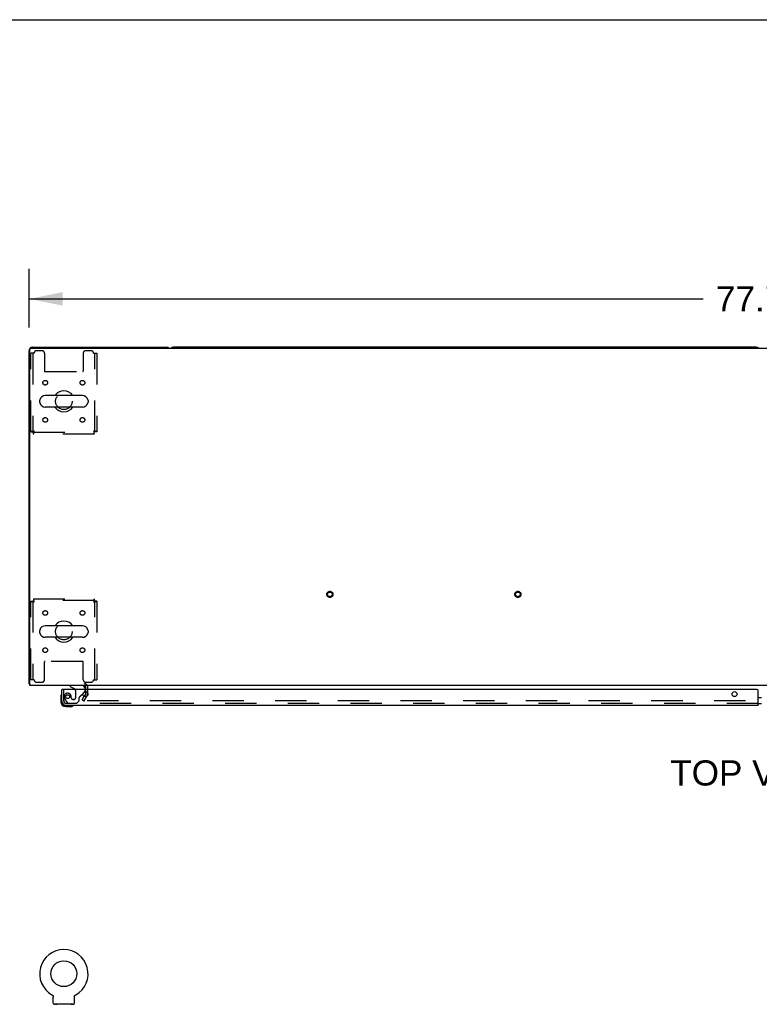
# Model space of a CAD drawing. Header units: inches. Extents: x 0 to 303, y 0 to 196.
# Tile 17 of 25: x 64 to 103, y 144 to 196. Entities that reach past the tile are written whole.
import ezdxf

# ---------------------------------------------------------------- set-up
doc = ezdxf.new("R2010")
doc.units = ezdxf.units.IN
doc.header["$LTSCALE"] = 16.67597
doc.header["$MEASUREMENT"] = 0
doc.linetypes.add('HIDDEN', pattern=[0.2, 0.1, -0.1])
doc.layers.get('0').update_dxf_attribs({"linetype": 'CONTINUOUS'})
for name, color, linetype in [('DEFAULT_2', 8, 'HIDDEN'), ('DIMENSIONS', 7, 'CONTINUOUS'), ('SLAVE_DOOR_ASSEMBLY', 7, 'CONTINUOUS')]:
    doc.layers.add(name, color=color, linetype=linetype)
doc.styles.get("Standard").update_dxf_attribs({"font": 'arial.ttf'})
doc.dimstyles.new('DIMSTYLE_1', dxfattribs={"dimtxt": 1.337645, "dimasz": 1.783526, "dimexe": 0.09, "dimexo": 0.07, "dimgap": 0.0375, "dimtad": 0, "dimtih": 1, "dimtoh": 1, "dimzin": 4, "dimdsep": 46, "dimtxsty": 'Standard', "dimblk": '_FILLED', "dimblk1": '_FILLED', "dimblk2": '_FILLED', "dimcen": 0.09, "dimadec": 3, "dimazin": 1, "dimtfac": 1, "dimtdec": 3, "dimtofl": 0, "dimtmove": 0, "dimatfit": 3, "dimldrblk": '_FILLED', "dimfxl": 0, "dimtolj": 1, "dimtzin": 4, "dimarcsym": 0})

# ---------------------------------------------------------------- blocks, each defined once
blk = doc.blocks.new('_FILLED')
at = {"color": 0, "linetype": 'ByBlock'}
blk.add_solid([(0, 0), (-1, 0.2), (-1, -0.2)], dxfattribs=at)
blk = doc.blocks.new('*D1')
at = {"layer": 'DIMENSIONS', "color": 2, "linetype": 'Continuous'}
for p, q in [((64.474, 179.819), (64.474, 182.939)), ((142.224, 179.819), (142.224, 182.939)), ((64.474, 181.334), (100.343, 181.334)), ((142.224, 181.334), (106.355, 181.334))]:
    blk.add_line(p, q, dxfattribs=at)
at = {"layer": 'DIMENSIONS', "color": 2, "linetype": 'Continuous', "xscale": 1.7835262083, "yscale": 1.7835262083, "zscale": 1.7835262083, "rotation": 180}
blk.add_blockref('_FILLED', (64.474, 181.334), dxfattribs=at)
at = {"layer": 'DIMENSIONS', "color": 2, "linetype": 'Continuous', "xscale": 1.7835262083, "yscale": 1.7835262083, "zscale": 1.7835262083}
blk.add_blockref('_FILLED', (142.224, 181.334), dxfattribs=at)
at = {"layer": 'DIMENSIONS', "color": 2, "linetype": 'Continuous', "insert": (103.349, 182.002), "char_height": 1.3376, "width": 4.6743, "attachment_point": 2, "line_spacing_factor": 0.9}
blk.add_mtext('77.75', dxfattribs=at)

msp = doc.modelspace()

# ---------------------------------------------------------------- linework, layer by layer
at = {"color": 7, "linetype": 'Continuous'}
for p, q in [((0, 196.188), (303.199, 196.188)), ((103.16, 178.759), (72.163, 178.759)), ((67.315, 176.19), (65.34, 176.19)), ((65.04, 175.928), (65.04, 175.841)), ((67.315, 175.578), (65.34, 175.578)), ((67.615, 175.928), (67.615, 175.841)), ((65.04, 163.678), (65.04, 163.591)), ((67.315, 163.94), (65.34, 163.94)), ((67.615, 163.678), (67.615, 163.591)), ((67.315, 163.328), (65.34, 163.328)), ((64.526, 160.863), (64.474, 160.863)), ((64.514, 160.831), (64.526, 160.84)), ((65.692, 144.312), (65.692, 144.312)), ((65.692, 144.312), (65.697, 144.309)), ((65.694, 144.311), (65.695, 144.31)), ((65.697, 144.309), (65.701, 144.307)), ((65.701, 144.307), (65.705, 144.304)), ((65.705, 144.304), (65.709, 144.301)), ((65.709, 144.301), (65.713, 144.298)), ((65.713, 144.298), (65.717, 144.294)), ((65.717, 144.294), (65.721, 144.291)), ((65.721, 144.291), (65.724, 144.287)), ((65.724, 144.287), (65.728, 144.284)), ((65.728, 144.284), (65.731, 144.28)), ((65.731, 144.28), (65.734, 144.276)), ((65.734, 144.276), (65.738, 144.272)), ((65.737, 144.272), (65.74, 144.268)), ((65.74, 144.268), (65.743, 144.263)), ((65.743, 144.263), (65.746, 144.259)), ((65.746, 144.259), (65.748, 144.255)), ((65.748, 144.255), (65.751, 144.25)), ((65.751, 144.25), (65.753, 144.245)), ((65.753, 144.246), (65.755, 144.241)), ((65.755, 144.241), (65.757, 144.236)), ((65.757, 144.236), (65.758, 144.231)), ((65.758, 144.231), (65.76, 144.226)), ((65.76, 144.226), (65.761, 144.222)), ((65.761, 144.222), (65.762, 144.217)), ((65.762, 144.217), (65.763, 144.212)), ((65.763, 144.212), (65.764, 144.207)), ((65.765, 143.873), (65.765, 144.187)), ((66.89, 144.191), (66.891, 144.196)), ((66.89, 144.187), (66.89, 144.191)), ((66.89, 143.873), (66.89, 144.187)), ((66.891, 144.202), (66.892, 144.207)), ((66.892, 144.212), (66.893, 144.217)), ((66.892, 144.207), (66.892, 144.212)), ((66.893, 144.217), (66.894, 144.222)), ((66.894, 144.222), (66.896, 144.226)), ((66.896, 144.226), (66.897, 144.231)), ((66.897, 144.231), (66.899, 144.236)), ((66.899, 144.236), (66.901, 144.241)), ((66.901, 144.241), (66.903, 144.246)), ((66.903, 144.245), (66.905, 144.25)), ((66.905, 144.25), (66.907, 144.255)), ((66.907, 144.255), (66.91, 144.259)), ((66.91, 144.259), (66.912, 144.263)), ((66.912, 144.263), (66.915, 144.268)), ((66.915, 144.268), (66.918, 144.272)), ((66.918, 144.272), (66.921, 144.276)), ((66.921, 144.276), (66.924, 144.28)), ((66.924, 144.28), (66.928, 144.284)), ((66.927, 144.284), (66.931, 144.287)), ((66.931, 144.287), (66.935, 144.291)), ((66.935, 144.291), (66.938, 144.294)), ((66.938, 144.294), (66.942, 144.298)), ((66.942, 144.298), (66.946, 144.301)), ((66.946, 144.301), (66.95, 144.304)), ((66.95, 144.304), (66.954, 144.307)), ((66.954, 144.307), (66.959, 144.309)), ((66.954, 144.307), (66.956, 144.308)), ((66.959, 144.309), (66.963, 144.312)), ((66.96, 144.31), (66.962, 144.311)), ((65.828, 143.804), (65.828, 143.774)), ((66.828, 143.804), (65.828, 143.804)), ((66.828, 143.804), (66.828, 143.774))]:
    msp.add_line(p, q, dxfattribs=at)
at = {"color": 3, "linetype": 'Continuous'}
for p, q in [((64.526, 160.759), (64.526, 178.647)), ((64.586, 178.707), (142.112, 178.707)), ((64.663, 178.759), (71.785, 178.759)), ((64.474, 160.863), (64.474, 178.57)), ((142.172, 160.759), (64.526, 160.759)), ((67.49, 160.339), (67.405, 160.191)), ((67.495, 160.555), (67.495, 160.674)), ((67.495, 160.355), (67.495, 160.437))]:
    msp.add_line(p, q, dxfattribs=at)
for points in [[(64.497, 160.844), (64.491, 160.847), (64.488, 160.848), (64.485, 160.85), (64.483, 160.851), (64.481, 160.853), (64.479, 160.854), (64.477, 160.856), (64.476, 160.857), (64.475, 160.859), (64.474, 160.861), (64.474, 160.862), (64.474, 160.863)], [(64.514, 160.831), (64.513, 160.833), (64.51, 160.835), (64.508, 160.837), (64.505, 160.839), (64.503, 160.841), (64.5, 160.842), (64.497, 160.844)]]:
    msp.add_lwpolyline(points, dxfattribs=at)
at = {"color": 7, "linetype": 'Continuous'}
for points in [[(65.764, 144.207), (65.764, 144.202), (65.765, 144.196), (65.765, 144.191), (65.765, 144.187)], [(66.89, 144.191), (66.891, 144.196), (66.891, 144.202)]]:
    msp.add_lwpolyline(points, dxfattribs=at)
msp.add_circle((66.328, 145.432), 0.688, dxfattribs=at)
at = {"color": 3, "linetype": 'Continuous'}
for centre, radius, start, end in [((64.663, 178.57), 0.189, 90, 180), ((64.586, 178.647), 0.06, 90, 180), ((71.785, 178.57), 0.189, 46.487, 90), ((64.663, 160.948), 0.189, 218.2806, 223.5127), ((67.41, 160.674), 0.085, 0, 90), ((67.462, 160.355), 0.033, 330, 360)]:
    msp.add_arc(centre, radius, start, end, dxfattribs=at)
at = {"color": 7, "linetype": 'Continuous'}
for centre, radius, start, end in [((72.163, 178.57), 0.189, 90, 133.4203), ((103.16, 178.57), 0.189, 46.5797, 90), ((65.34, 175.884), 0.306, 90, 164.3697), ((66.328, 175.884), 0.562, 32.9567, 147.0433), ((67.315, 175.884), 0.306, 15.6303, 90), ((65.184, 175.928), 0.144, 164.3697, 180), ((65.184, 175.841), 0.144, 180, 195.6303), ((65.34, 175.884), 0.306, 195.6303, 270), ((66.328, 175.884), 0.562, 212.956, 327.044), ((67.315, 175.884), 0.306, 270, 344.3697), ((67.471, 175.928), 0.144, 0, 15.6303), ((67.471, 175.841), 0.144, 344.3697, 360), ((66.328, 163.634), 0.562, 32.9567, 147.0433), ((65.184, 163.678), 0.144, 164.3697, 180), ((65.184, 163.591), 0.144, 180, 195.6303), ((65.34, 163.634), 0.306, 90, 164.3697), ((65.34, 163.634), 0.306, 195.6303, 270), ((67.315, 163.634), 0.306, 15.6303, 90), ((67.315, 163.634), 0.306, 270, 344.3697), ((67.471, 163.678), 0.144, 0, 15.6303), ((67.471, 163.591), 0.144, 344.3697, 360), ((66.328, 163.634), 0.562, 212.956, 327.044), ((67.462, 160.355), 0.137, 354.3672, 356.25), ((66.328, 145.432), 1.288, 299.5053, 240.4947), ((65.834, 143.873), 0.069, 180, 265), ((66.821, 143.873), 0.069, 275, 360)]:
    msp.add_arc(centre, radius, start, end, dxfattribs=at)
at = {"layer": 'DEFAULT_2', "color": 8, "linetype": 'HIDDEN'}
for p, q in [((64.578, 174.268), (64.578, 178.447)), ((64.745, 178.447), (64.578, 178.447)), ((64.682, 178.447), (64.682, 174.268)), ((65.171, 178.572), (64.87, 178.572)), ((65.296, 178.447), (65.296, 177.502)), ((67.359, 178.447), (67.359, 177.502)), ((67.786, 178.572), (67.484, 178.572)), ((67.911, 178.447), (68.078, 178.447)), ((67.974, 174.268), (67.974, 178.447)), ((68.078, 178.447), (68.078, 174.268)), ((65.326, 177.472), (67.329, 177.472)), ((64.578, 174.268), (64.682, 174.268)), ((64.745, 174.301), (64.708, 174.297)), ((64.712, 174.134), (64.712, 174.238)), ((64.712, 174.238), (67.944, 174.238)), ((67.944, 174.134), (64.712, 174.134)), ((64.745, 174.301), (64.731, 174.297)), ((67.911, 174.301), (67.915, 174.264)), ((67.911, 174.301), (67.915, 174.287)), ((67.944, 174.134), (67.944, 174.238)), ((68.078, 174.268), (67.974, 174.268)), ((64.578, 161.072), (64.578, 165.25)), ((64.578, 165.25), (64.682, 165.25)), ((64.682, 165.25), (64.682, 161.072)), ((64.712, 165.384), (64.712, 165.28)), ((64.712, 165.384), (67.944, 165.384)), ((67.944, 165.28), (64.712, 165.28)), ((64.745, 165.217), (64.74, 165.255)), ((64.745, 165.217), (64.74, 165.231)), ((67.911, 165.217), (67.925, 165.222)), ((67.911, 165.217), (67.948, 165.222)), ((67.944, 165.384), (67.944, 165.28)), ((67.974, 161.072), (67.974, 165.25)), ((68.078, 165.25), (67.974, 165.25)), ((68.078, 165.25), (68.078, 161.072)), ((65.296, 161.072), (65.296, 162.017)), ((67.329, 162.047), (65.326, 162.047)), ((67.359, 161.072), (67.359, 162.017)), ((64.745, 161.072), (64.578, 161.072)), ((64.87, 160.947), (65.171, 160.947)), ((67.484, 160.947), (67.786, 160.947)), ((67.911, 161.072), (68.078, 161.072)), ((67.495, 160.437), (67.495, 160.555)), ((67.599, 160.355), (67.599, 160.674)), ((67.294, 159.999), (67.405, 160.191)), ((67.294, 159.999), (67.384, 159.947)), ((67.58, 160.287), (67.384, 159.947)), ((139.267, 159.947), (67.43, 159.947)), ((65.7, 144.308), (65.701, 144.307)), ((66.963, 144.312), (66.963, 144.312)), ((65.925, 143.804), (65.925, 143.774)), ((66.731, 143.804), (66.731, 143.774))]:
    msp.add_line(p, q, dxfattribs=at)
for points in [[(64.708, 174.297), (64.69, 174.294), (64.672, 174.292), (64.656, 174.29), (64.641, 174.287), (64.627, 174.285), (64.614, 174.283), (64.603, 174.28), (64.594, 174.278), (64.587, 174.276), (64.582, 174.273), (64.579, 174.271), (64.578, 174.268)], [(64.731, 174.297), (64.724, 174.294), (64.717, 174.292), (64.711, 174.29), (64.705, 174.287), (64.7, 174.285), (64.695, 174.283), (64.691, 174.28), (64.688, 174.278), (64.685, 174.276), (64.683, 174.273), (64.682, 174.271), (64.682, 174.268)], [(64.712, 174.134), (64.714, 174.136), (64.716, 174.139), (64.719, 174.144), (64.721, 174.151), (64.723, 174.16), (64.726, 174.171), (64.728, 174.183), (64.731, 174.197), (64.733, 174.213), (64.735, 174.229), (64.738, 174.246), (64.74, 174.264), (64.745, 174.301)], [(64.712, 174.238), (64.714, 174.239), (64.716, 174.24), (64.719, 174.242), (64.721, 174.245), (64.723, 174.248), (64.726, 174.252), (64.728, 174.257), (64.731, 174.262), (64.733, 174.268), (64.735, 174.274), (64.738, 174.281), (64.74, 174.287), (64.745, 174.301)], [(67.974, 174.268), (67.973, 174.271), (67.972, 174.273), (67.97, 174.276), (67.967, 174.278), (67.964, 174.28), (67.96, 174.283), (67.955, 174.285), (67.95, 174.287), (67.944, 174.29), (67.938, 174.292), (67.932, 174.294), (67.925, 174.297), (67.911, 174.301)], [(68.078, 174.268), (68.077, 174.271), (68.074, 174.273), (68.068, 174.276), (68.061, 174.278), (68.052, 174.28), (68.041, 174.283), (68.029, 174.285), (68.015, 174.287), (68, 174.29), (67.983, 174.292), (67.966, 174.294), (67.948, 174.297), (67.911, 174.301)], [(67.915, 174.287), (67.918, 174.281), (67.92, 174.274), (67.922, 174.268), (67.925, 174.262), (67.927, 174.257), (67.93, 174.252), (67.932, 174.248), (67.934, 174.245), (67.937, 174.242), (67.939, 174.24), (67.941, 174.239), (67.944, 174.238)], [(67.915, 174.264), (67.918, 174.246), (67.92, 174.229), (67.922, 174.213), (67.925, 174.197), (67.927, 174.183), (67.93, 174.171), (67.932, 174.16), (67.934, 174.151), (67.937, 174.144), (67.939, 174.139), (67.941, 174.136), (67.944, 174.134)], [(64.578, 165.25), (64.579, 165.248), (64.582, 165.246), (64.587, 165.243), (64.594, 165.241), (64.603, 165.239), (64.614, 165.236), (64.627, 165.234), (64.641, 165.232), (64.656, 165.229), (64.672, 165.227), (64.69, 165.225), (64.708, 165.222), (64.745, 165.217)], [(64.682, 165.25), (64.682, 165.248), (64.683, 165.246), (64.685, 165.243), (64.688, 165.241), (64.691, 165.239), (64.695, 165.236), (64.7, 165.234), (64.705, 165.232), (64.711, 165.229), (64.717, 165.227), (64.724, 165.225), (64.731, 165.222), (64.745, 165.217)], [(64.74, 165.255), (64.738, 165.273), (64.735, 165.29), (64.733, 165.306), (64.731, 165.322), (64.728, 165.336), (64.726, 165.348), (64.723, 165.359), (64.721, 165.368), (64.719, 165.375), (64.716, 165.38), (64.714, 165.383), (64.712, 165.384)], [(64.74, 165.231), (64.738, 165.238), (64.735, 165.245), (64.733, 165.251), (64.731, 165.257), (64.728, 165.262), (64.726, 165.267), (64.723, 165.271), (64.721, 165.274), (64.719, 165.277), (64.716, 165.279), (64.714, 165.28), (64.712, 165.28)], [(67.944, 165.384), (67.941, 165.383), (67.939, 165.38), (67.937, 165.375), (67.934, 165.368), (67.932, 165.359), (67.93, 165.348), (67.927, 165.336), (67.925, 165.322), (67.922, 165.306), (67.92, 165.29), (67.918, 165.273), (67.915, 165.255), (67.911, 165.217)], [(67.944, 165.28), (67.941, 165.28), (67.939, 165.279), (67.937, 165.277), (67.934, 165.274), (67.932, 165.271), (67.93, 165.267), (67.927, 165.262), (67.925, 165.257), (67.922, 165.251), (67.92, 165.245), (67.918, 165.238), (67.915, 165.231), (67.911, 165.217)], [(67.925, 165.222), (67.932, 165.225), (67.938, 165.227), (67.944, 165.229), (67.95, 165.232), (67.955, 165.234), (67.96, 165.236), (67.964, 165.239), (67.967, 165.241), (67.97, 165.243), (67.972, 165.246), (67.973, 165.248), (67.974, 165.25)], [(67.948, 165.222), (67.966, 165.225), (67.983, 165.227), (68, 165.229), (68.015, 165.232), (68.029, 165.234), (68.041, 165.236), (68.052, 165.239), (68.061, 165.241), (68.068, 165.243), (68.074, 165.246), (68.077, 165.248), (68.078, 165.25)], [(67.412, 159.972), (67.411, 159.97), (67.411, 159.968), (67.41, 159.966), (67.41, 159.964), (67.41, 159.964)], [(67.41, 159.964), (67.41, 159.963), (67.411, 159.961), (67.411, 159.959), (67.412, 159.957), (67.413, 159.955), (67.415, 159.954), (67.416, 159.952), (67.418, 159.951), (67.42, 159.95), (67.422, 159.949), (67.424, 159.948)], [(67.43, 159.947), (67.428, 159.947), (67.426, 159.947), (67.424, 159.948)]]:
    msp.add_lwpolyline(points, dxfattribs=at)
for centre, radius in [((65.338, 176.874), 0.125), ((67.317, 176.874), 0.125), ((66.328, 175.884), 0.438), ((65.338, 174.895), 0.125), ((67.317, 174.895), 0.125), ((80.481, 165.613), 0.164), ((80.481, 165.613), 0.124), ((90.481, 165.613), 0.164), ((90.481, 165.613), 0.124), ((65.338, 164.624), 0.125), ((67.317, 164.624), 0.125), ((66.328, 163.634), 0.438), ((65.338, 162.645), 0.125), ((67.317, 162.645), 0.125)]:
    msp.add_circle(centre, radius, dxfattribs=at)
for centre, radius, start, end in [((64.87, 178.447), 0.125, 90, 180), ((65.171, 178.447), 0.125, 0, 90), ((67.484, 178.447), 0.125, 90, 180), ((67.786, 178.447), 0.125, 0, 90), ((65.326, 177.502), 0.03, 180, 270), ((67.329, 177.502), 0.03, 270, 360), ((65.326, 162.017), 0.03, 90, 180), ((67.329, 162.017), 0.03, 0, 90), ((64.87, 161.072), 0.125, 180, 270), ((65.171, 161.072), 0.125, 270, 360), ((67.484, 161.072), 0.125, 180, 270), ((67.41, 160.674), 0.189, 0, 90), ((67.786, 161.072), 0.125, 270, 360), ((67.462, 160.355), 0.137, 330, 354.3672), ((67.462, 160.355), 0.137, 356.25, 360), ((65.834, 143.873), 0.069, 265, 270), ((65.953, 143.794), 0.01, 0, 90), ((66.703, 143.794), 0.01, 90, 180), ((66.821, 143.873), 0.069, 270, 275)]:
    msp.add_arc(centre, radius, start, end, dxfattribs=at)
at = {"layer": 'SLAVE_DOOR_ASSEMBLY', "color": 3, "linetype": 'Continuous'}
for p, q in [((66.224, 159.948), (66.224, 160.555)), ((103.192, 160.555), (66.244, 160.555)), ((103.255, 159.701), (103.255, 160.493)), ((103.255, 159.701), (66.47, 159.701))]:
    msp.add_line(p, q, dxfattribs=at)
at = {"layer": 'SLAVE_DOOR_ASSEMBLY', "color": 7, "linetype": 'Continuous'}
for p, q in [((66.244, 160.555), (66.224, 160.555)), ((66.666, 160.759), (66.666, 160.72)), ((66.666, 160.72), (66.904, 160.582)), ((67.343, 160.329), (67.423, 160.409)), ((67.453, 160.555), (67.453, 160.602)), ((66.164, 160.161), (66.164, 159.904)), ((66.224, 159.948), (66.224, 159.904)), ((103.255, 160.125), (103.442, 160.125)), ((103.255, 159.805), (103.442, 159.805)), ((66.427, 159.641), (66.683, 159.641)), ((66.721, 159.644), (66.683, 159.641))]:
    msp.add_line(p, q, dxfattribs=at)
at = {"layer": 'SLAVE_DOOR_ASSEMBLY', "color": 8, "linetype": 'HIDDEN'}
for p, q in [((66.328, 159.948), (66.328, 160.555)), ((67.296, 160.759), (66.666, 160.759)), ((66.954, 160.496), (66.954, 160.116)), ((67.204, 160.19), (67.343, 160.329)), ((67.453, 160.48), (67.453, 160.555)), ((66.402, 160.004), (66.504, 159.86)), ((103.255, 159.805), (66.47, 159.805)), ((66.568, 159.826), (67.02, 159.826)), ((66.725, 160.116), (66.725, 160.105)), ((66.856, 160.018), (66.823, 160.018)), ((67.02, 159.826), (67.146, 159.952)), ((67.146, 159.952), (67.146, 160.131))]:
    msp.add_line(p, q, dxfattribs=at)
at = {"layer": 'SLAVE_DOOR_ASSEMBLY', "color": 3, "linetype": 'Continuous'}
for centre in [(67.474, 160.305), (102.005, 160.305)]:
    msp.add_circle(centre, 0.133, dxfattribs=at)
at = {"layer": 'SLAVE_DOOR_ASSEMBLY', "color": 8, "linetype": 'HIDDEN'}
msp.add_circle((66.528, 160.168), 0.101, dxfattribs=at)
at = {"layer": 'SLAVE_DOOR_ASSEMBLY', "color": 7, "linetype": 'Continuous'}
for centre, radius, start, end in [((66.212, 160.281), 0.015, 96.3796, 149.1101), ((66.209, 160.281), 0.015, 0, 83.6204), ((66.854, 160.496), 0.1, 36.5468, 59.908), ((67.296, 160.602), 0.157, 0, 90), ((67.353, 160.48), 0.1, 315, 333.0078), ((66.414, 160.161), 0.25, 149.1101, 180), ((66.427, 159.904), 0.263, 180, 270), ((66.427, 159.904), 0.203, 180, 270), ((66.683, 159.891), 0.25, 270, 300.8899), ((66.804, 159.686), 0.015, 6.3796, 90), ((66.804, 159.69), 0.015, 300.8899, 353.6204)]:
    msp.add_arc(centre, radius, start, end, dxfattribs=at)
at = {"layer": 'SLAVE_DOOR_ASSEMBLY', "color": 8, "linetype": 'HIDDEN'}
for centre, radius, start, end in [((66.528, 160.168), 0.187, 17.8482, 196.8439), ((66.854, 160.496), 0.1, 0, 36.5468), ((67.353, 160.48), 0.1, 333.0078, 360), ((66.47, 159.948), 0.142, 180, 270), ((66.718, 160.226), 0.386, 196.8439, 215.1), ((66.568, 159.905), 0.079, 215.1, 270), ((66.332, 160.105), 0.393, 1.6599, 17.9298), ((66.823, 160.116), 0.098, 180, 270), ((66.856, 160.116), 0.098, 270, 360), ((67.185, 160.131), 0.039, 111.6096, 180), ((67.134, 160.261), 0.1, 291.6096, 315)]:
    msp.add_arc(centre, radius, start, end, dxfattribs=at)
at = {"layer": 'SLAVE_DOOR_ASSEMBLY', "color": 3, "linetype": 'Continuous'}
for centre, radius, start, end in [((103.192, 160.493), 0.0625, 0, 90), ((66.47, 159.948), 0.246, 180, 270)]:
    msp.add_arc(centre, radius, start, end, dxfattribs=at)

# ---------------------------------------------------------------- texts
at = {"layer": 'DIMENSIONS', "color": 2, "linetype": 'Continuous', "insert": (103.15, 156.782), "char_height": 1.3376, "width": 9.11488, "attachment_point": 2, "line_spacing_factor": 0.9}
msp.add_mtext('TOP VIEW', dxfattribs=at)

# ---------------------------------------------------------------- dimensions: what is measured, and where the dimension line sits
at = {"layer": 'DIMENSIONS', "color": 2, "linetype": 'Continuous'}
dim = msp.add_linear_dim(base=(64.474, 181.334), p1=(142.224, 183.009), p2=(64.474, 183.009), angle=180, dimstyle='DIMSTYLE_1', dxfattribs=at)
dim.commit()
dim.dimension.update_dxf_attribs({"geometry": '*D1', "text_midpoint": (103.353, 181.316), "dimtype": 160})

doc.saveas('drawing.dxf')
